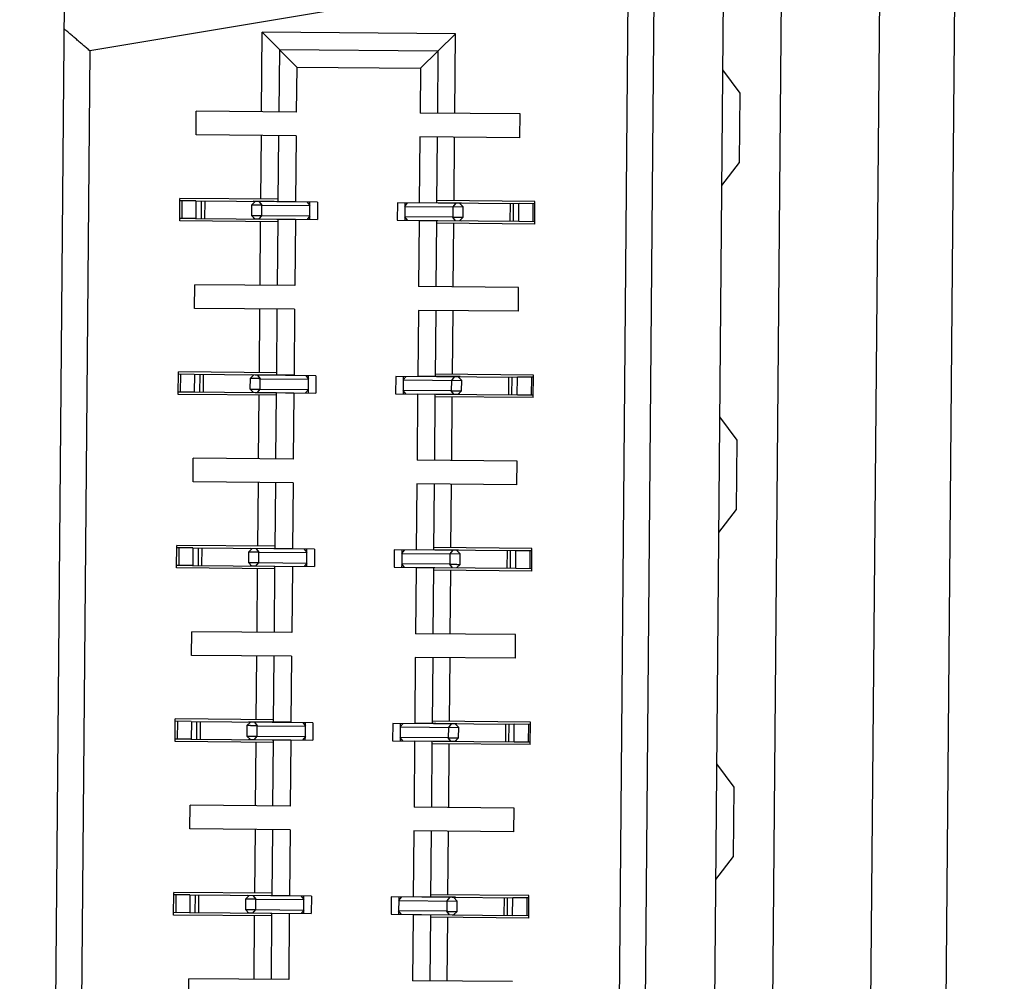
# Model space of a CAD drawing. Header units: inches. Extents: x 0 to 22, y 0 to 17.
# Tile 12 of 85: x 3.454 to 3.789, y 7.126 to 7.453. Entities that reach past the tile are written whole.
import ezdxf

# ---------------------------------------------------------------- set-up
doc = ezdxf.new("R2010")
doc.units = ezdxf.units.IN
doc.header["$LTSCALE"] = 1.21
doc.header["$MEASUREMENT"] = 0
doc.layers.get('0').update_dxf_attribs({"linetype": 'CONTINUOUS'})
doc.layers.add('DIMENSIONS', color=7, linetype='CONTINUOUS')
doc.styles.get("Standard").update_dxf_attribs({"font": 'txt', "width": 0.8})
doc.dimstyles.new('DIMSTYLE_1', dxfattribs={"dimtxt": 0.125, "dimasz": 0.18, "dimexe": 0.18, "dimexo": 0.0625, "dimgap": 0.09, "dimtad": 0, "dimtih": 1, "dimtoh": 1, "dimdec": 3, "dimzin": 4, "dimdsep": 46, "dimtxsty": 'STANDARD', "dimblk": '_FILLED', "dimblk1": '_FILLED', "dimblk2": '_FILLED', "dimcen": 0.09, "dimadec": 0, "dimazin": 0, "dimtp": 0.01, "dimtm": 0.01, "dimtfac": 1, "dimtdec": 3, "dimtofl": 0, "dimtmove": 0, "dimatfit": 3, "dimldrblk": '_FILLED', "dimfxl": 1, "dimtolj": 1, "dimtzin": 4, "dimarcsym": 0})
doc.dimstyles.new('DIMSTYLE_2', dxfattribs={"dimtxt": 0.125, "dimasz": 0.18, "dimexe": 0.18, "dimexo": 0.0625, "dimgap": 0.09, "dimtad": 0, "dimtih": 1, "dimtoh": 1, "dimdec": 3, "dimzin": 4, "dimdsep": 46, "dimtxsty": 'STANDARD', "dimblk": '_FILLED', "dimblk1": '_FILLED', "dimblk2": '_FILLED', "dimcen": 0.09, "dimadec": 0, "dimazin": 0, "dimtp": 0.01, "dimtm": 0.01, "dimtfac": 1, "dimtdec": 3, "dimtofl": 0, "dimtmove": 0, "dimatfit": 3, "dimldrblk": '_FILLED', "dimfxl": 1, "dimtolj": 1, "dimtzin": 4, "dimarcsym": 0})

# ---------------------------------------------------------------- blocks, each defined once
blk = doc.blocks.new('*D4')
at = {"layer": 'DIMENSIONS', "color": 2, "linetype": 'CONTINUOUS'}
blk.add_line((3.69928, 9.97265), (2.51172, 9.97265), dxfattribs=at)
at = {"layer": 'DIMENSIONS', "color": 2, "linetype": 'CONTINUOUS', "width": 0.8}
for s, p in [('[', (1.64922, 9.91015)), (']', (2.34922, 9.91015)), ('4.817', (1.02422, 9.91015)), ('122.36', (1.74922, 9.91015))]:
    blk.add_text(s, height=0.125, dxfattribs=at).set_placement(p)
blk = doc.blocks.new('_FILLED')
at = {"color": 0, "linetype": 'BYBLOCK'}
blk.add_solid([(0, 0), (-1, 0.1736), (-1, -0.1736)], dxfattribs=at)
blk = doc.blocks.new('*D7')
at = {"layer": 'DIMENSIONS', "color": 2, "linetype": 'CONTINUOUS'}
blk.add_line((3.63943, 9.19372), (3.63943, 10.78278), dxfattribs=at)
at = {"layer": 'DIMENSIONS', "color": 2, "linetype": 'CONTINUOUS', "width": 0.8}
for s, p in [(']', (3.70193, 12.17028)), ('7.53', (3.70193, 11.77028)), ('[', (3.70193, 11.67028)), ('.297', (3.70193, 11.14528)), ('2X ', (3.70193, 10.84528))]:
    blk.add_text(s, height=0.125, rotation=90, dxfattribs=at).set_placement(p)
blk = doc.blocks.new('*D10')
at = {"layer": 'DIMENSIONS', "color": 2, "linetype": 'CONTINUOUS'}
for p, q in [((4.04385, 10.09126), (5.35092, 10.09126)), ((5.22592, 10.09126), (5.22592, 7.84404)), ((5.22592, 5.03258), (5.22592, 7.59404)), ((3.54125, 5.03258), (5.35092, 5.03258))]:
    blk.add_line(p, q, dxfattribs=at)
at = {"layer": 'DIMENSIONS', "color": 2, "linetype": 'CONTINUOUS', "xscale": 0.18, "yscale": 0.18, "zscale": 0.18}
for p, rotation in [((5.22592, 10.09126), 90), ((5.22592, 5.03258), 270)]:
    blk.add_blockref('_FILLED', p, dxfattribs=dict(at, rotation=rotation))
at = {"layer": 'DIMENSIONS', "color": 2, "linetype": 'CONTINUOUS', "width": 0.8}
for s, p in [('[', (5.13842, 7.65654)), (']', (5.83842, 7.65654)), ('5.059', (4.51342, 7.65654)), ('128.49', (5.23842, 7.65654))]:
    blk.add_text(s, height=0.125, dxfattribs=at).set_placement(p)

msp = doc.modelspace()

# ---------------------------------------------------------------- linework, layer by layer
at = {"color": 7, "linetype": 'CONTINUOUS'}
for p, q in [((3.75698, 5.71509), (3.7743, 7.69927)), ((3.73158, 5.73697), (3.74852, 7.67784)), ((3.65643, 5.92365), (3.67012, 7.49249)), ((3.68009, 5.92738), (3.69371, 7.48835)), ((3.46904, 7.45884), (3.45596, 5.96081)), ((3.53624, 7.42191), (3.53647, 7.44897)), ((3.60222, 7.4484), (3.53647, 7.44897)), ((3.53647, 7.44897), (3.54818, 7.43706)), ((3.60222, 7.4484), (3.5903, 7.43669)), ((3.60198, 7.42133), (3.60222, 7.4484)), ((3.54233, 7.44301), (3.54214, 7.42185)), ((3.59626, 7.44254), (3.54233, 7.44301)), ((3.59626, 7.44254), (3.59608, 7.42138)), ((3.54818, 7.43706), (3.54805, 7.4218)), ((3.54818, 7.43706), (3.5903, 7.43669)), ((3.5903, 7.43669), (3.59017, 7.42143)), ((3.69909, 7.42826), (3.69326, 7.43618)), ((3.69909, 7.42826), (3.69326, 7.43618)), ((3.69889, 7.40464), (3.69909, 7.42826)), ((3.51392, 7.41403), (3.51399, 7.4221)), ((3.54805, 7.4218), (3.51399, 7.4221)), ((3.62422, 7.42114), (3.59017, 7.42143)), ((3.62415, 7.41307), (3.62422, 7.42114)), ((3.54798, 7.41373), (3.51392, 7.41403)), ((3.53598, 7.39218), (3.53617, 7.41383)), ((3.54188, 7.39134), (3.54207, 7.41378)), ((3.54798, 7.41373), (3.54778, 7.39129)), ((3.5901, 7.41336), (3.5899, 7.39092)), ((3.62415, 7.41307), (3.5901, 7.41336)), ((3.59601, 7.41331), (3.59581, 7.39087)), ((3.60172, 7.39161), (3.60191, 7.41326)), ((3.69291, 7.39682), (3.69889, 7.40464)), ((3.50835, 7.38475), (3.50842, 7.39242)), ((3.51384, 7.39159), (3.50841, 7.39163)), ((3.54188, 7.39213), (3.50842, 7.39242)), ((3.50912, 7.39163), (3.50907, 7.38553)), ((3.55526, 7.39113), (3.5138, 7.39149)), ((3.51688, 7.39146), (3.51682, 7.38556)), ((3.53281, 7.39014), (3.53278, 7.3866)), ((3.53281, 7.39014), (3.534, 7.39131)), ((3.54778, 7.39129), (3.53341, 7.39142)), ((3.53632, 7.39011), (3.55269, 7.38997)), ((3.55178, 7.39116), (3.55269, 7.38997)), ((3.55269, 7.38997), (3.5527, 7.39115)), ((3.55526, 7.39113), (3.55521, 7.38522)), ((3.58243, 7.39089), (3.58237, 7.38499)), ((3.62388, 7.39053), (3.58243, 7.39089)), ((3.58498, 7.39087), (3.58497, 7.38969)), ((3.58497, 7.38969), (3.5859, 7.39086)), ((3.58497, 7.38969), (3.60485, 7.38951)), ((3.60427, 7.3908), (3.5899, 7.39092)), ((3.62928, 7.39137), (3.59582, 7.39166)), ((3.60485, 7.38951), (3.60368, 7.39071)), ((3.60482, 7.38597), (3.60485, 7.38951)), ((3.62081, 7.39056), (3.62076, 7.38465)), ((3.62927, 7.39058), (3.62384, 7.39063)), ((3.62856, 7.39059), (3.62851, 7.38448)), ((3.62921, 7.38369), (3.62928, 7.39137)), ((3.53278, 7.3866), (3.53395, 7.38541)), ((3.53629, 7.38657), (3.55266, 7.38643)), ((3.55266, 7.38643), (3.55173, 7.38525)), ((3.55265, 7.38524), (3.55266, 7.38643)), ((3.58494, 7.38614), (3.58493, 7.38496)), ((3.60131, 7.386), (3.58494, 7.38614)), ((3.58585, 7.38495), (3.58494, 7.38614)), ((3.60482, 7.38597), (3.60363, 7.3848)), ((3.54182, 7.38445), (3.50835, 7.38475)), ((3.51375, 7.38556), (3.50836, 7.38553)), ((3.51375, 7.38558), (3.55521, 7.38522)), ((3.51379, 7.38556), (3.51375, 7.38556)), ((3.53535, 7.38532), (3.53336, 7.38539)), ((3.54182, 7.38524), (3.53535, 7.38532)), ((3.53572, 7.36285), (3.53591, 7.3845)), ((3.54163, 7.3628), (3.54182, 7.38524)), ((3.54773, 7.38519), (3.54182, 7.38524)), ((3.54773, 7.38519), (3.54753, 7.36275)), ((3.58237, 7.38499), (3.62383, 7.38462)), ((3.58985, 7.38482), (3.58966, 7.36238)), ((3.60422, 7.3847), (3.58985, 7.38482)), ((3.59576, 7.38477), (3.59556, 7.36233)), ((3.62921, 7.38369), (3.59575, 7.38398)), ((3.60147, 7.36228), (3.60166, 7.38393)), ((3.62922, 7.38448), (3.62379, 7.38453)), ((3.51341, 7.35498), (3.51348, 7.36305)), ((3.54753, 7.36275), (3.51348, 7.36305)), ((3.62371, 7.36208), (3.58966, 7.36238)), ((3.62364, 7.35401), (3.62371, 7.36208)), ((3.54746, 7.35468), (3.51341, 7.35498)), ((3.53546, 7.33313), (3.53565, 7.35478)), ((3.54136, 7.33229), (3.54156, 7.35473)), ((3.54746, 7.35468), (3.54727, 7.33224)), ((3.58959, 7.35431), (3.58939, 7.33187)), ((3.62364, 7.35401), (3.58959, 7.35431)), ((3.59549, 7.35426), (3.59529, 7.33182)), ((3.60121, 7.33256), (3.6014, 7.35421)), ((3.50784, 7.32569), (3.5079, 7.33337)), ((3.54137, 7.33308), (3.5079, 7.33337)), ((3.51333, 7.33253), (3.5079, 7.33258)), ((3.50861, 7.33258), (3.50855, 7.32647)), ((3.55474, 7.33207), (3.51329, 7.33244)), ((3.51636, 7.33241), (3.51631, 7.3265)), ((3.5323, 7.33109), (3.53349, 7.33226)), ((3.54727, 7.33224), (3.5329, 7.33236)), ((3.62876, 7.33231), (3.5953, 7.33261)), ((3.6287, 7.32464), (3.62876, 7.33231)), ((3.5323, 7.33109), (3.53226, 7.32755)), ((3.5358, 7.33106), (3.55218, 7.33092)), ((3.55126, 7.33211), (3.55218, 7.33092)), ((3.55218, 7.33092), (3.55219, 7.3321)), ((3.55474, 7.33207), (3.55469, 7.32617)), ((3.58191, 7.33184), (3.58186, 7.32593)), ((3.62337, 7.33148), (3.58191, 7.33184)), ((3.58446, 7.33182), (3.58445, 7.33063)), ((3.58445, 7.33063), (3.58539, 7.33181)), ((3.58445, 7.33063), (3.60434, 7.33046)), ((3.60376, 7.33175), (3.58939, 7.33187)), ((3.60434, 7.33046), (3.60317, 7.33165)), ((3.60431, 7.32692), (3.60434, 7.33046)), ((3.62029, 7.3315), (3.62024, 7.3256)), ((3.62876, 7.33153), (3.62333, 7.33157)), ((3.62805, 7.33153), (3.628, 7.32543)), ((3.51323, 7.3265), (3.50784, 7.32648)), ((3.5413, 7.3254), (3.50784, 7.32569)), ((3.51323, 7.32653), (3.55469, 7.32617)), ((3.51328, 7.32651), (3.51323, 7.3265)), ((3.53226, 7.32755), (3.53343, 7.32635)), ((3.53484, 7.32626), (3.53284, 7.32634)), ((3.54131, 7.32619), (3.53484, 7.32626)), ((3.53577, 7.32752), (3.55215, 7.32737)), ((3.54111, 7.30375), (3.54131, 7.32619)), ((3.54721, 7.32614), (3.54131, 7.32619)), ((3.54721, 7.32614), (3.54702, 7.3037)), ((3.55215, 7.32737), (3.55121, 7.3262)), ((3.55214, 7.32619), (3.55215, 7.32737)), ((3.58186, 7.32593), (3.62332, 7.32557)), ((3.58442, 7.32709), (3.58441, 7.32591)), ((3.6008, 7.32695), (3.58442, 7.32709)), ((3.58534, 7.3259), (3.58442, 7.32709)), ((3.58934, 7.32577), (3.58914, 7.30333)), ((3.60371, 7.32564), (3.58934, 7.32577)), ((3.59524, 7.32572), (3.59505, 7.30328)), ((3.60431, 7.32692), (3.60312, 7.32575)), ((3.53521, 7.3038), (3.53539, 7.32545)), ((3.6287, 7.32464), (3.59523, 7.32493)), ((3.60095, 7.30323), (3.60114, 7.32488)), ((3.6287, 7.32543), (3.62327, 7.32547)), ((3.69806, 7.31015), (3.69223, 7.31808)), ((3.69806, 7.31015), (3.69223, 7.31808)), ((3.69786, 7.28653), (3.69806, 7.31015)), ((3.51289, 7.29592), (3.51296, 7.30399)), ((3.54702, 7.3037), (3.51296, 7.30399)), ((3.62319, 7.30303), (3.58914, 7.30333)), ((3.62312, 7.29496), (3.62319, 7.30303)), ((3.54695, 7.29563), (3.51289, 7.29592)), ((3.53495, 7.27408), (3.53514, 7.29573)), ((3.54084, 7.27324), (3.54104, 7.29568)), ((3.54695, 7.29563), (3.54675, 7.27319)), ((3.58907, 7.29526), (3.58887, 7.27282)), ((3.62312, 7.29496), (3.58907, 7.29526)), ((3.59498, 7.29521), (3.59478, 7.27277)), ((3.60069, 7.2735), (3.60088, 7.29515)), ((3.69188, 7.27871), (3.69786, 7.28653)), ((3.50732, 7.26664), (3.50739, 7.27432)), ((3.51281, 7.27348), (3.50738, 7.27353)), ((3.54085, 7.27402), (3.50739, 7.27432)), ((3.50809, 7.27352), (3.50804, 7.26742)), ((3.55423, 7.27302), (3.51277, 7.27338)), ((3.51584, 7.27336), (3.51579, 7.26745)), ((3.53178, 7.27204), (3.53175, 7.26849)), ((3.53178, 7.27204), (3.53297, 7.27321)), ((3.54675, 7.27319), (3.53238, 7.27331)), ((3.53529, 7.27201), (3.55166, 7.27186)), ((3.55075, 7.27305), (3.55166, 7.27186)), ((3.55166, 7.27186), (3.55167, 7.27304)), ((3.55423, 7.27302), (3.55418, 7.26712)), ((3.58139, 7.27278), (3.58134, 7.26688)), ((3.62285, 7.27242), (3.58139, 7.27278)), ((3.58395, 7.27276), (3.58394, 7.27158)), ((3.58394, 7.27158), (3.58487, 7.27275)), ((3.60324, 7.27269), (3.58887, 7.27282)), ((3.62825, 7.27326), (3.59479, 7.27355)), ((3.60382, 7.27141), (3.60265, 7.2726)), ((3.61978, 7.27245), (3.61973, 7.26654)), ((3.62824, 7.27247), (3.62281, 7.27252)), ((3.62753, 7.27248), (3.62748, 7.26638)), ((3.62818, 7.26558), (3.62825, 7.27326)), ((3.58394, 7.27158), (3.60382, 7.27141)), ((3.60379, 7.26786), (3.60382, 7.27141)), ((3.54078, 7.26635), (3.50732, 7.26664)), ((3.51272, 7.26745), (3.50733, 7.26743)), ((3.51272, 7.26748), (3.55418, 7.26712)), ((3.51276, 7.26745), (3.51272, 7.26745)), ((3.53175, 7.26849), (3.53292, 7.2673)), ((3.53432, 7.26721), (3.53233, 7.26728)), ((3.54079, 7.26713), (3.53432, 7.26721)), ((3.53469, 7.24475), (3.53488, 7.2664)), ((3.53526, 7.26846), (3.55163, 7.26832)), ((3.5406, 7.24469), (3.54079, 7.26713)), ((3.5467, 7.26708), (3.54079, 7.26713)), ((3.5467, 7.26708), (3.5465, 7.24464)), ((3.55163, 7.26832), (3.5507, 7.26715)), ((3.55162, 7.26714), (3.55163, 7.26832)), ((3.58134, 7.26688), (3.6228, 7.26652)), ((3.58391, 7.26804), (3.5839, 7.26686)), ((3.60028, 7.2679), (3.58391, 7.26804)), ((3.58482, 7.26685), (3.58391, 7.26804)), ((3.58882, 7.26672), (3.58863, 7.24428)), ((3.60319, 7.26659), (3.58882, 7.26672)), ((3.59473, 7.26666), (3.59453, 7.24422)), ((3.62818, 7.26558), (3.59472, 7.26588)), ((3.60044, 7.24417), (3.60062, 7.26583)), ((3.60379, 7.26786), (3.6026, 7.26669)), ((3.62819, 7.26637), (3.62276, 7.26642)), ((3.51238, 7.23687), (3.51245, 7.24494)), ((3.5465, 7.24464), (3.51245, 7.24494)), ((3.62268, 7.24398), (3.58863, 7.24428)), ((3.62261, 7.23591), (3.62268, 7.24398)), ((3.54643, 7.23657), (3.51238, 7.23687)), ((3.53443, 7.21502), (3.53462, 7.23668)), ((3.54033, 7.21418), (3.54053, 7.23662)), ((3.54643, 7.23657), (3.54623, 7.21413)), ((3.58855, 7.23621), (3.58836, 7.21377)), ((3.62261, 7.23591), (3.58855, 7.23621)), ((3.59446, 7.23615), (3.59426, 7.21371)), ((3.60018, 7.21445), (3.60037, 7.2361)), ((3.50681, 7.20759), (3.50687, 7.21526)), ((3.54034, 7.21497), (3.50687, 7.21526)), ((3.5123, 7.21443), (3.50687, 7.21448)), ((3.50757, 7.21447), (3.50752, 7.20837)), ((3.55371, 7.21397), (3.51225, 7.21433)), ((3.51533, 7.2143), (3.51528, 7.2084)), ((3.53126, 7.21298), (3.53123, 7.20944)), ((3.53126, 7.21298), (3.53245, 7.21415)), ((3.54623, 7.21413), (3.53186, 7.21426)), ((3.53477, 7.21295), (3.55115, 7.21281)), ((3.55023, 7.214), (3.55115, 7.21281)), ((3.55115, 7.21281), (3.55116, 7.21399)), ((3.55371, 7.21397), (3.55366, 7.20806)), ((3.58088, 7.21373), (3.58083, 7.20783)), ((3.62234, 7.21337), (3.58088, 7.21373)), ((3.58343, 7.21371), (3.58342, 7.21253)), ((3.58342, 7.21253), (3.58436, 7.2137)), ((3.58342, 7.21253), (3.60331, 7.21236)), ((3.60273, 7.21364), (3.58836, 7.21377)), ((3.62773, 7.21421), (3.59427, 7.2145)), ((3.60331, 7.21236), (3.60214, 7.21355)), ((3.60328, 7.20881), (3.60331, 7.21236)), ((3.61926, 7.2134), (3.61921, 7.20749)), ((3.62773, 7.21342), (3.62229, 7.21347)), ((3.62702, 7.21343), (3.62697, 7.20733)), ((3.62767, 7.20653), (3.62773, 7.21421)), ((3.5122, 7.2084), (3.50681, 7.20837)), ((3.5122, 7.20843), (3.55366, 7.20806)), ((3.51225, 7.2084), (3.5122, 7.2084)), ((3.53123, 7.20944), (3.5324, 7.20825)), ((3.5338, 7.20816), (3.53181, 7.20823)), ((3.53474, 7.20941), (3.55112, 7.20927)), ((3.55112, 7.20927), (3.55018, 7.20809)), ((3.55111, 7.20809), (3.55112, 7.20927)), ((3.58339, 7.20899), (3.58338, 7.2078)), ((3.59977, 7.20884), (3.58339, 7.20899)), ((3.58431, 7.2078), (3.58339, 7.20899)), ((3.60328, 7.20881), (3.60209, 7.20764)), ((3.54027, 7.20729), (3.50681, 7.20759)), ((3.54028, 7.20808), (3.5338, 7.20816)), ((3.53417, 7.18569), (3.53436, 7.20735)), ((3.54008, 7.18564), (3.54028, 7.20808)), ((3.54618, 7.20803), (3.54028, 7.20808)), ((3.54618, 7.20803), (3.54599, 7.18559)), ((3.58083, 7.20783), (3.62229, 7.20746)), ((3.58831, 7.20766), (3.58811, 7.18522)), ((3.60268, 7.20754), (3.58831, 7.20766)), ((3.59421, 7.20761), (3.59402, 7.18517)), ((3.62767, 7.20653), (3.5942, 7.20682)), ((3.59992, 7.18512), (3.60011, 7.20677)), ((3.62767, 7.20732), (3.62224, 7.20737)), ((3.69703, 7.19205), (3.6912, 7.19997)), ((3.69703, 7.19205), (3.6912, 7.19997)), ((3.69683, 7.16843), (3.69703, 7.19205)), ((3.51186, 7.17782), (3.51193, 7.18589)), ((3.54599, 7.18559), (3.51193, 7.18589)), ((3.62216, 7.18493), (3.58811, 7.18522)), ((3.62209, 7.17686), (3.62216, 7.18493)), ((3.54591, 7.17752), (3.51186, 7.17782)), ((3.53392, 7.15597), (3.5341, 7.17762)), ((3.53981, 7.15513), (3.54001, 7.17757)), ((3.54591, 7.17752), (3.54572, 7.15508)), ((3.58804, 7.17715), (3.58784, 7.15471)), ((3.62209, 7.17686), (3.58804, 7.17715)), ((3.59394, 7.1771), (3.59375, 7.15466)), ((3.59966, 7.1554), (3.59985, 7.17705)), ((3.69085, 7.1606), (3.69683, 7.16843)), ((3.50629, 7.14853), (3.50636, 7.15621)), ((3.51178, 7.15538), (3.50635, 7.15542)), ((3.53982, 7.15592), (3.50636, 7.15621)), ((3.50706, 7.15542), (3.50701, 7.14932)), ((3.5532, 7.15492), (3.51174, 7.15528)), ((3.51481, 7.15525), (3.51476, 7.14935)), ((3.53075, 7.15393), (3.53194, 7.1551)), ((3.54572, 7.15508), (3.53135, 7.15521)), ((3.54972, 7.15495), (3.55063, 7.15376)), ((3.55063, 7.15376), (3.55064, 7.15494)), ((3.5532, 7.15492), (3.55315, 7.14901)), ((3.58036, 7.15468), (3.58031, 7.14877)), ((3.62182, 7.15432), (3.58036, 7.15468)), ((3.58292, 7.15466), (3.58291, 7.15348)), ((3.58291, 7.15348), (3.58384, 7.15465)), ((3.60221, 7.15459), (3.58784, 7.15471)), ((3.62722, 7.15516), (3.59376, 7.15545)), ((3.62715, 7.14748), (3.62722, 7.15516)), ((3.53075, 7.15393), (3.53072, 7.15039)), ((3.53426, 7.1539), (3.55063, 7.15376)), ((3.58291, 7.15348), (3.60279, 7.1533)), ((3.60279, 7.1533), (3.60162, 7.15449)), ((3.60276, 7.14976), (3.60279, 7.1533)), ((3.61875, 7.15434), (3.6187, 7.14844)), ((3.62721, 7.15437), (3.62178, 7.15442)), ((3.6265, 7.15437), (3.62645, 7.14827)), ((3.53975, 7.14824), (3.50629, 7.14853)), ((3.51169, 7.14935), (3.5063, 7.14932)), ((3.51169, 7.14937), (3.55315, 7.14901)), ((3.51173, 7.14935), (3.51169, 7.14935)), ((3.53072, 7.15039), (3.53189, 7.1492)), ((3.53329, 7.14911), (3.5313, 7.14918)), ((3.53976, 7.14903), (3.53329, 7.14911)), ((3.53366, 7.12664), (3.53385, 7.14829)), ((3.53423, 7.15036), (3.5506, 7.15021)), ((3.53956, 7.12659), (3.53976, 7.14903)), ((3.54567, 7.14898), (3.53976, 7.14903)), ((3.54567, 7.14898), (3.54547, 7.12654)), ((3.5506, 7.15021), (3.54967, 7.14904)), ((3.55059, 7.14903), (3.5506, 7.15021)), ((3.58031, 7.14877), (3.62177, 7.14841)), ((3.58288, 7.14993), (3.58287, 7.14875)), ((3.59925, 7.14979), (3.58288, 7.14993)), ((3.58379, 7.14874), (3.58288, 7.14993)), ((3.58779, 7.14861), (3.58759, 7.12617)), ((3.60216, 7.14848), (3.58779, 7.14861)), ((3.5937, 7.14856), (3.5935, 7.12612)), ((3.60276, 7.14976), (3.60157, 7.14859)), ((3.62716, 7.14827), (3.62173, 7.14831)), ((3.62715, 7.14748), (3.59369, 7.14777)), ((3.5994, 7.12607), (3.59959, 7.14772)), ((3.51135, 7.11876), (3.51142, 7.12683)), ((3.54547, 7.12654), (3.51142, 7.12683)), ((3.62165, 7.12587), (3.58759, 7.12617))]:
    msp.add_line(p, q, dxfattribs=at)
at = {"color": 9, "linetype": 'CONTINUOUS'}
for p, q in [((3.69977, 5.92721), (3.7134, 7.48818)), ((3.6611, 7.47334), (3.47775, 7.44266)), ((3.64774, 5.94296), (3.6611, 7.47334)), ((3.47775, 7.44266), (3.46496, 5.97683)), ((3.5139, 7.39159), (3.51384, 7.38548)), ((3.51573, 7.38557), (3.51578, 7.39147)), ((3.53541, 7.3913), (3.53632, 7.39011)), ((3.53629, 7.38657), (3.53632, 7.39011)), ((3.55266, 7.38643), (3.55269, 7.38997)), ((3.58497, 7.38969), (3.58494, 7.38614)), ((3.60134, 7.38954), (3.60131, 7.386)), ((3.60228, 7.39072), (3.60134, 7.38954)), ((3.6219, 7.39055), (3.62185, 7.38464)), ((3.62374, 7.38453), (3.62379, 7.39063)), ((3.53535, 7.3854), (3.53629, 7.38657)), ((3.60223, 7.38481), (3.60131, 7.386)), ((3.51338, 7.33253), (3.51333, 7.32643)), ((3.51521, 7.32651), (3.51527, 7.33242)), ((3.53489, 7.33225), (3.5358, 7.33106)), ((3.53577, 7.32752), (3.5358, 7.33106)), ((3.55215, 7.32737), (3.55218, 7.33092)), ((3.58445, 7.33063), (3.58442, 7.32709)), ((3.60083, 7.33049), (3.6008, 7.32695)), ((3.60176, 7.33166), (3.60083, 7.33049)), ((3.62139, 7.33149), (3.62134, 7.32559)), ((3.62322, 7.32547), (3.62327, 7.33158)), ((3.53484, 7.32634), (3.53577, 7.32752)), ((3.60171, 7.32576), (3.6008, 7.32695)), ((3.51287, 7.27348), (3.51281, 7.26738)), ((3.5147, 7.26746), (3.51475, 7.27337)), ((3.53437, 7.2732), (3.53529, 7.27201)), ((3.53526, 7.26846), (3.53529, 7.27201)), ((3.60125, 7.27261), (3.60031, 7.27144)), ((3.62087, 7.27244), (3.62082, 7.26654)), ((3.62271, 7.26642), (3.62276, 7.27252)), ((3.55163, 7.26832), (3.55166, 7.27186)), ((3.58394, 7.27158), (3.58391, 7.26804)), ((3.60031, 7.27144), (3.60028, 7.2679)), ((3.53432, 7.26729), (3.53526, 7.26846)), ((3.6012, 7.26671), (3.60028, 7.2679)), ((3.51235, 7.21443), (3.5123, 7.20833)), ((3.51418, 7.20841), (3.51423, 7.21431)), ((3.53386, 7.21414), (3.53477, 7.21295)), ((3.53474, 7.20941), (3.53477, 7.21295)), ((3.55112, 7.20927), (3.55115, 7.21281)), ((3.58342, 7.21253), (3.58339, 7.20899)), ((3.5998, 7.21239), (3.59977, 7.20884)), ((3.60073, 7.21356), (3.5998, 7.21239)), ((3.62036, 7.21339), (3.62031, 7.20748)), ((3.62219, 7.20737), (3.62224, 7.21347)), ((3.53381, 7.20824), (3.53474, 7.20941)), ((3.60068, 7.20765), (3.59977, 7.20884)), ((3.51183, 7.15538), (3.51178, 7.14927)), ((3.51367, 7.14936), (3.51372, 7.15526)), ((3.53334, 7.15509), (3.53426, 7.1539)), ((3.53423, 7.15036), (3.53426, 7.1539)), ((3.5506, 7.15021), (3.55063, 7.15376)), ((3.58291, 7.15348), (3.58288, 7.14993)), ((3.59928, 7.15333), (3.59925, 7.14979)), ((3.60022, 7.15451), (3.59928, 7.15333)), ((3.61984, 7.15433), (3.61979, 7.14843)), ((3.62167, 7.14831), (3.62173, 7.15442)), ((3.53329, 7.14918), (3.53423, 7.15036)), ((3.60017, 7.1486), (3.59925, 7.14979))]:
    msp.add_line(p, q, dxfattribs=at)
at = {"color": 7, "linetype": 'CONTINUOUS'}
for points, knots in [([(3.47775, 7.44266), (3.47737, 7.44299), (3.4766, 7.44365), (3.47545, 7.44463), (3.47431, 7.4456), (3.4732, 7.44655), (3.4721, 7.44749), (3.47103, 7.4484), (3.47, 7.44929), (3.46931, 7.44987), (3.46897, 7.45016), (3.46896, 7.45017)], [0, 0, 0, 0, 0.131592, 0.262422, 0.391785, 0.519141, 0.643986, 0.765609, 0.883449, 0.997204, 1, 1, 1, 1]), ([(3.53632, 7.39011), (3.53628, 7.39011), (3.53619, 7.39011), (3.53606, 7.39012), (3.53591, 7.39012), (3.53576, 7.39012), (3.53559, 7.39012), (3.53542, 7.39012), (3.53524, 7.39012), (3.53506, 7.39012), (3.53488, 7.39012), (3.5347, 7.39013), (3.53451, 7.39013), (3.53433, 7.39013), (3.53416, 7.39013), (3.53398, 7.39013), (3.53382, 7.39013), (3.53366, 7.39013), (3.53352, 7.39014), (3.53338, 7.39014), (3.53326, 7.39014), (3.53315, 7.39014), (3.53306, 7.39014), (3.53297, 7.39014), (3.53291, 7.39014), (3.53286, 7.39014), (3.53284, 7.39014), (3.53281, 7.39014), (3.53281, 7.39014)], [0, 0, 0, 0, 0.034499, 0.073061, 0.115018, 0.159886, 0.207217, 0.25634, 0.306743, 0.358111, 0.410085, 0.462458, 0.514869, 0.566725, 0.617525, 0.666737, 0.71371, 0.758002, 0.799453, 0.837849, 0.873018, 0.904615, 0.93217, 0.955383, 0.974046, 0.987836, 0.996565, 1, 1, 1, 1]), ([(3.53278, 7.3866), (3.53278, 7.3866), (3.5328, 7.3866), (3.53282, 7.3866), (3.53287, 7.3866), (3.53294, 7.3866), (3.53302, 7.3866), (3.53311, 7.3866), (3.53322, 7.3866), (3.53335, 7.3866), (3.53348, 7.38659), (3.53363, 7.38659), (3.53379, 7.38659), (3.53395, 7.38659), (3.53413, 7.38659), (3.53431, 7.38658), (3.53449, 7.38658), (3.53467, 7.38658), (3.53486, 7.38658), (3.53504, 7.38658), (3.53522, 7.38658), (3.53539, 7.38658), (3.53557, 7.38657), (3.53573, 7.38657), (3.53589, 7.38657), (3.53603, 7.38657), (3.53616, 7.38657), (3.53625, 7.38657), (3.53629, 7.38657)], [0, 0, 0, 0, 0.003207, 0.011544, 0.024848, 0.04295, 0.065704, 0.093086, 0.124814, 0.16031, 0.199071, 0.240897, 0.28558, 0.332998, 0.382748, 0.43419, 0.486763, 0.539796, 0.592483, 0.644385, 0.695425, 0.745421, 0.79423, 0.841334, 0.885979, 0.927654, 0.965877, 1, 1, 1, 1]), ([(3.60131, 7.386), (3.60135, 7.386), (3.60144, 7.386), (3.60158, 7.386), (3.60173, 7.386), (3.60188, 7.386), (3.60205, 7.38599), (3.60222, 7.38599), (3.6024, 7.38599), (3.60258, 7.38599), (3.60276, 7.38599), (3.60295, 7.38598), (3.60313, 7.38598), (3.60332, 7.38598), (3.60349, 7.38598), (3.60366, 7.38598), (3.60382, 7.38598), (3.60398, 7.38598), (3.60412, 7.38597), (3.60426, 7.38597), (3.60438, 7.38597), (3.60449, 7.38597), (3.60458, 7.38597), (3.60466, 7.38597), (3.60472, 7.38597), (3.60478, 7.38597), (3.6048, 7.38597), (3.60482, 7.38597), (3.60482, 7.38597)], [0, 0, 0, 0, 0.036248, 0.075513, 0.117557, 0.162227, 0.209295, 0.258292, 0.309057, 0.361174, 0.413958, 0.467051, 0.519884, 0.571689, 0.621978, 0.670472, 0.716871, 0.761085, 0.80273, 0.841276, 0.876334, 0.907561, 0.934576, 0.957134, 0.975067, 0.988294, 0.996759, 1, 1, 1, 1]), ([(3.5358, 7.33106), (3.53576, 7.33106), (3.53568, 7.33106), (3.53554, 7.33106), (3.5354, 7.33106), (3.53524, 7.33107), (3.53508, 7.33107), (3.5349, 7.33107), (3.53473, 7.33107), (3.53455, 7.33107), (3.53437, 7.33107), (3.53418, 7.33107), (3.534, 7.33108), (3.53382, 7.33108), (3.53364, 7.33108), (3.53347, 7.33108), (3.5333, 7.33108), (3.53315, 7.33108), (3.533, 7.33108), (3.53287, 7.33109), (3.53275, 7.33109), (3.53264, 7.33109), (3.53254, 7.33109), (3.53246, 7.33109), (3.53239, 7.33109), (3.53234, 7.33109), (3.53232, 7.33109), (3.53229, 7.33109), (3.5323, 7.33109)], [0, 0, 0, 0, 0.034499, 0.073061, 0.115018, 0.159886, 0.207217, 0.25634, 0.306743, 0.358111, 0.410085, 0.462458, 0.514869, 0.566725, 0.617525, 0.666737, 0.71371, 0.758002, 0.799453, 0.837849, 0.873018, 0.904615, 0.93217, 0.955383, 0.974046, 0.987836, 0.996565, 1, 1, 1, 1]), ([(3.53226, 7.32755), (3.53226, 7.32755), (3.53229, 7.32755), (3.53231, 7.32755), (3.53236, 7.32755), (3.53242, 7.32754), (3.5325, 7.32754), (3.5326, 7.32754), (3.53271, 7.32754), (3.53283, 7.32754), (3.53297, 7.32754), (3.53311, 7.32754), (3.53327, 7.32754), (3.53344, 7.32753), (3.53361, 7.32753), (3.53379, 7.32753), (3.53397, 7.32753), (3.53416, 7.32753), (3.53434, 7.32753), (3.53453, 7.32753), (3.5347, 7.32753), (3.53488, 7.32752), (3.53505, 7.32752), (3.53521, 7.32752), (3.53537, 7.32752), (3.53552, 7.32752), (3.53565, 7.32752), (3.53573, 7.32752), (3.53577, 7.32752)], [0, 0, 0, 0, 0.003207, 0.011544, 0.024848, 0.04295, 0.065704, 0.093086, 0.124814, 0.16031, 0.199071, 0.240897, 0.28558, 0.332998, 0.382748, 0.43419, 0.486763, 0.539796, 0.592483, 0.644385, 0.695425, 0.745421, 0.79423, 0.841334, 0.885979, 0.927654, 0.965877, 1, 1, 1, 1]), ([(3.6008, 7.32695), (3.60084, 7.32695), (3.60093, 7.32694), (3.60106, 7.32694), (3.60121, 7.32694), (3.60137, 7.32694), (3.60153, 7.32694), (3.6017, 7.32694), (3.60188, 7.32694), (3.60206, 7.32694), (3.60225, 7.32693), (3.60243, 7.32693), (3.60262, 7.32693), (3.6028, 7.32693), (3.60298, 7.32693), (3.60315, 7.32693), (3.60331, 7.32693), (3.60346, 7.32692), (3.60361, 7.32692), (3.60374, 7.32692), (3.60387, 7.32692), (3.60397, 7.32692), (3.60407, 7.32692), (3.60415, 7.32692), (3.60421, 7.32692), (3.60426, 7.32692), (3.60428, 7.32692), (3.60431, 7.32692), (3.60431, 7.32692)], [0, 0, 0, 0, 0.036248, 0.075513, 0.117557, 0.162227, 0.209295, 0.258292, 0.309057, 0.361174, 0.413958, 0.467051, 0.519884, 0.571689, 0.621978, 0.670472, 0.716871, 0.761085, 0.80273, 0.841276, 0.876334, 0.907561, 0.934576, 0.957134, 0.975067, 0.988294, 0.996759, 1, 1, 1, 1]), ([(3.53529, 7.27201), (3.53525, 7.27201), (3.53516, 7.27201), (3.53503, 7.27201), (3.53488, 7.27201), (3.53473, 7.27201), (3.53456, 7.27201), (3.53439, 7.27201), (3.53421, 7.27202), (3.53403, 7.27202), (3.53385, 7.27202), (3.53367, 7.27202), (3.53348, 7.27202), (3.5333, 7.27203), (3.53312, 7.27203), (3.53295, 7.27203), (3.53279, 7.27203), (3.53263, 7.27203), (3.53249, 7.27203), (3.53235, 7.27203), (3.53223, 7.27203), (3.53212, 7.27204), (3.53202, 7.27204), (3.53194, 7.27204), (3.53188, 7.27204), (3.53183, 7.27204), (3.53181, 7.27204), (3.53178, 7.27204), (3.53178, 7.27204)], [0, 0, 0, 0, 0.034499, 0.073061, 0.115018, 0.159886, 0.207217, 0.25634, 0.306743, 0.358111, 0.410085, 0.462458, 0.514869, 0.566725, 0.617525, 0.666737, 0.71371, 0.758002, 0.799453, 0.837849, 0.873018, 0.904615, 0.93217, 0.955383, 0.974046, 0.987836, 0.996565, 1, 1, 1, 1]), ([(3.53175, 7.26849), (3.53175, 7.26849), (3.53177, 7.26849), (3.53179, 7.26849), (3.53184, 7.26849), (3.53191, 7.26849), (3.53199, 7.26849), (3.53208, 7.26849), (3.53219, 7.26849), (3.53232, 7.26849), (3.53245, 7.26849), (3.5326, 7.26849), (3.53275, 7.26848), (3.53292, 7.26848), (3.53309, 7.26848), (3.53327, 7.26848), (3.53346, 7.26848), (3.53364, 7.26848), (3.53383, 7.26848), (3.53401, 7.26848), (3.53419, 7.26847), (3.53436, 7.26847), (3.53453, 7.26847), (3.5347, 7.26847), (3.53486, 7.26847), (3.535, 7.26847), (3.53513, 7.26847), (3.53522, 7.26846), (3.53526, 7.26846)], [0, 0, 0, 0, 0.003207, 0.011544, 0.024848, 0.04295, 0.065704, 0.093086, 0.124814, 0.16031, 0.199071, 0.240897, 0.28558, 0.332998, 0.382748, 0.43419, 0.486763, 0.539796, 0.592483, 0.644385, 0.695425, 0.745421, 0.79423, 0.841334, 0.885979, 0.927654, 0.965877, 1, 1, 1, 1]), ([(3.60028, 7.2679), (3.60032, 7.26789), (3.60041, 7.26789), (3.60055, 7.26789), (3.6007, 7.26789), (3.60085, 7.26789), (3.60102, 7.26789), (3.60119, 7.26789), (3.60137, 7.26789), (3.60155, 7.26788), (3.60173, 7.26788), (3.60192, 7.26788), (3.6021, 7.26788), (3.60228, 7.26788), (3.60246, 7.26788), (3.60263, 7.26788), (3.60279, 7.26787), (3.60295, 7.26787), (3.60309, 7.26787), (3.60323, 7.26787), (3.60335, 7.26787), (3.60346, 7.26787), (3.60355, 7.26787), (3.60363, 7.26787), (3.60369, 7.26787), (3.60375, 7.26786), (3.60376, 7.26786), (3.60379, 7.26786), (3.60379, 7.26786)], [0, 0, 0, 0, 0.036248, 0.075513, 0.117557, 0.162227, 0.209295, 0.258292, 0.309057, 0.361174, 0.413958, 0.467051, 0.519884, 0.571689, 0.621978, 0.670472, 0.716871, 0.761085, 0.80273, 0.841276, 0.876334, 0.907561, 0.934576, 0.957134, 0.975067, 0.988294, 0.996759, 1, 1, 1, 1]), ([(3.53477, 7.21295), (3.53473, 7.21295), (3.53465, 7.21295), (3.53451, 7.21296), (3.53437, 7.21296), (3.53421, 7.21296), (3.53405, 7.21296), (3.53387, 7.21296), (3.5337, 7.21296), (3.53352, 7.21296), (3.53333, 7.21297), (3.53315, 7.21297), (3.53297, 7.21297), (3.53279, 7.21297), (3.53261, 7.21297), (3.53244, 7.21297), (3.53227, 7.21298), (3.53212, 7.21298), (3.53197, 7.21298), (3.53184, 7.21298), (3.53172, 7.21298), (3.53161, 7.21298), (3.53151, 7.21298), (3.53143, 7.21298), (3.53136, 7.21298), (3.53131, 7.21298), (3.53129, 7.21298), (3.53126, 7.21298), (3.53126, 7.21298)], [0, 0, 0, 0, 0.034499, 0.073061, 0.115018, 0.159886, 0.207217, 0.25634, 0.306743, 0.358111, 0.410085, 0.462458, 0.514869, 0.566725, 0.617525, 0.666737, 0.71371, 0.758002, 0.799453, 0.837849, 0.873018, 0.904615, 0.93217, 0.955383, 0.974046, 0.987836, 0.996565, 1, 1, 1, 1]), ([(3.53123, 7.20944), (3.53123, 7.20944), (3.53126, 7.20944), (3.53128, 7.20944), (3.53133, 7.20944), (3.53139, 7.20944), (3.53147, 7.20944), (3.53157, 7.20944), (3.53168, 7.20944), (3.5318, 7.20944), (3.53194, 7.20944), (3.53208, 7.20943), (3.53224, 7.20943), (3.53241, 7.20943), (3.53258, 7.20943), (3.53276, 7.20943), (3.53294, 7.20943), (3.53313, 7.20942), (3.53331, 7.20942), (3.53349, 7.20942), (3.53367, 7.20942), (3.53385, 7.20942), (3.53402, 7.20941), (3.53418, 7.20941), (3.53434, 7.20941), (3.53449, 7.20941), (3.53462, 7.20941), (3.5347, 7.20941), (3.53474, 7.20941)], [0, 0, 0, 0, 0.003207, 0.011544, 0.024848, 0.04295, 0.065704, 0.093086, 0.124814, 0.16031, 0.199071, 0.240897, 0.28558, 0.332998, 0.382748, 0.43419, 0.486763, 0.539796, 0.592483, 0.644385, 0.695425, 0.745421, 0.79423, 0.841334, 0.885979, 0.927654, 0.965877, 1, 1, 1, 1]), ([(3.59977, 7.20884), (3.59981, 7.20884), (3.5999, 7.20884), (3.60003, 7.20884), (3.60018, 7.20884), (3.60034, 7.20884), (3.6005, 7.20884), (3.60067, 7.20883), (3.60085, 7.20883), (3.60103, 7.20883), (3.60122, 7.20883), (3.6014, 7.20883), (3.60159, 7.20882), (3.60177, 7.20882), (3.60195, 7.20882), (3.60212, 7.20882), (3.60228, 7.20882), (3.60243, 7.20882), (3.60258, 7.20882), (3.60271, 7.20881), (3.60284, 7.20881), (3.60294, 7.20881), (3.60304, 7.20881), (3.60312, 7.20881), (3.60318, 7.20881), (3.60323, 7.20881), (3.60325, 7.20881), (3.60327, 7.20881), (3.60327, 7.20881)], [0, 0, 0, 0, 0.036248, 0.075513, 0.117557, 0.162227, 0.209295, 0.258292, 0.309057, 0.361174, 0.413958, 0.467051, 0.519884, 0.571689, 0.621978, 0.670472, 0.716871, 0.761085, 0.80273, 0.841276, 0.876334, 0.907561, 0.934576, 0.957134, 0.975067, 0.988294, 0.996759, 1, 1, 1, 1]), ([(3.53426, 7.1539), (3.53422, 7.1539), (3.53413, 7.1539), (3.534, 7.1539), (3.53385, 7.15391), (3.5337, 7.15391), (3.53353, 7.15391), (3.53336, 7.15391), (3.53318, 7.15391), (3.533, 7.15391), (3.53282, 7.15391), (3.53264, 7.15392), (3.53245, 7.15392), (3.53227, 7.15392), (3.53209, 7.15392), (3.53192, 7.15392), (3.53176, 7.15392), (3.5316, 7.15392), (3.53146, 7.15392), (3.53132, 7.15393), (3.5312, 7.15393), (3.53109, 7.15393), (3.53099, 7.15393), (3.53091, 7.15393), (3.53085, 7.15393), (3.53079, 7.15393), (3.53078, 7.15393), (3.53075, 7.15393), (3.53075, 7.15393)], [0, 0, 0, 0, 0.034499, 0.073061, 0.115018, 0.159886, 0.207217, 0.25634, 0.306743, 0.358111, 0.410085, 0.462458, 0.514869, 0.566725, 0.617525, 0.666737, 0.71371, 0.758002, 0.799453, 0.837849, 0.873018, 0.904615, 0.93217, 0.955383, 0.974046, 0.987836, 0.996565, 1, 1, 1, 1]), ([(3.53072, 7.15039), (3.53072, 7.15039), (3.53074, 7.15039), (3.53076, 7.15039), (3.53081, 7.15039), (3.53087, 7.15038), (3.53096, 7.15038), (3.53105, 7.15038), (3.53116, 7.15038), (3.53129, 7.15038), (3.53142, 7.15038), (3.53157, 7.15038), (3.53172, 7.15038), (3.53189, 7.15038), (3.53206, 7.15037), (3.53224, 7.15037), (3.53243, 7.15037), (3.53261, 7.15037), (3.5328, 7.15037), (3.53298, 7.15037), (3.53316, 7.15037), (3.53333, 7.15036), (3.5335, 7.15036), (3.53367, 7.15036), (3.53382, 7.15036), (3.53397, 7.15036), (3.5341, 7.15036), (3.53419, 7.15036), (3.53423, 7.15036)], [0, 0, 0, 0, 0.003207, 0.011544, 0.024848, 0.04295, 0.065704, 0.093086, 0.124814, 0.16031, 0.199071, 0.240897, 0.28558, 0.332998, 0.382748, 0.43419, 0.486763, 0.539796, 0.592483, 0.644385, 0.695425, 0.745421, 0.79423, 0.841334, 0.885979, 0.927654, 0.965877, 1, 1, 1, 1]), ([(3.59925, 7.14979), (3.59929, 7.14979), (3.59938, 7.14979), (3.59952, 7.14979), (3.59967, 7.14978), (3.59982, 7.14978), (3.59999, 7.14978), (3.60016, 7.14978), (3.60034, 7.14978), (3.60052, 7.14978), (3.6007, 7.14978), (3.60089, 7.14977), (3.60107, 7.14977), (3.60125, 7.14977), (3.60143, 7.14977), (3.6016, 7.14977), (3.60176, 7.14977), (3.60192, 7.14977), (3.60206, 7.14976), (3.6022, 7.14976), (3.60232, 7.14976), (3.60243, 7.14976), (3.60252, 7.14976), (3.6026, 7.14976), (3.60266, 7.14976), (3.60272, 7.14976), (3.60273, 7.14976), (3.60276, 7.14976), (3.60276, 7.14976)], [0, 0, 0, 0, 0.036248, 0.075513, 0.117557, 0.162227, 0.209295, 0.258292, 0.309057, 0.361174, 0.413958, 0.467051, 0.519884, 0.571689, 0.621978, 0.670472, 0.716871, 0.761085, 0.80273, 0.841276, 0.876334, 0.907561, 0.934576, 0.957134, 0.975067, 0.988294, 0.996759, 1, 1, 1, 1])]:
    msp.add_open_spline(points, degree=3, knots=knots, dxfattribs=at)

# ---------------------------------------------------------------- dimensions: what is measured, and where the dimension line sits
at = {"layer": 'DIMENSIONS', "color": 2, "linetype": 'CONTINUOUS'}
dim = msp.add_ordinate_dim(feature_location=(3.63943, 9.19372), offset=(0, 1.58905), dtype=1, origin=(3.34282, 5.15521), text='2X <>', dimstyle='DIMSTYLE_1', dxfattribs=at)
dim.commit()
dim.dimension.update_dxf_attribs({"geometry": '*D7', "text_midpoint": (3.63943, 11.55778)})
dim = msp.add_linear_dim(base=(5.22592, 5.03258), p1=(4.04385, 10.09126), p2=(3.54125, 5.03258), angle=270, dimstyle='DIMSTYLE_2', dxfattribs=at)
dim.commit()
dim.dimension.update_dxf_attribs({"geometry": '*D10', "text_midpoint": (5.22592, 7.71904), "dimtype": 160})
dim = msp.add_ordinate_dim(feature_location=(3.69928, 9.97265), offset=(-1.18756, 0), dtype=0, origin=(3.21772, 5.15521), dimstyle='DIMSTYLE_1', dxfattribs=at)
dim.commit()
dim.dimension.update_dxf_attribs({"geometry": '*D4', "text_midpoint": (1.73672, 9.97265)})

doc.saveas('drawing.dxf')
